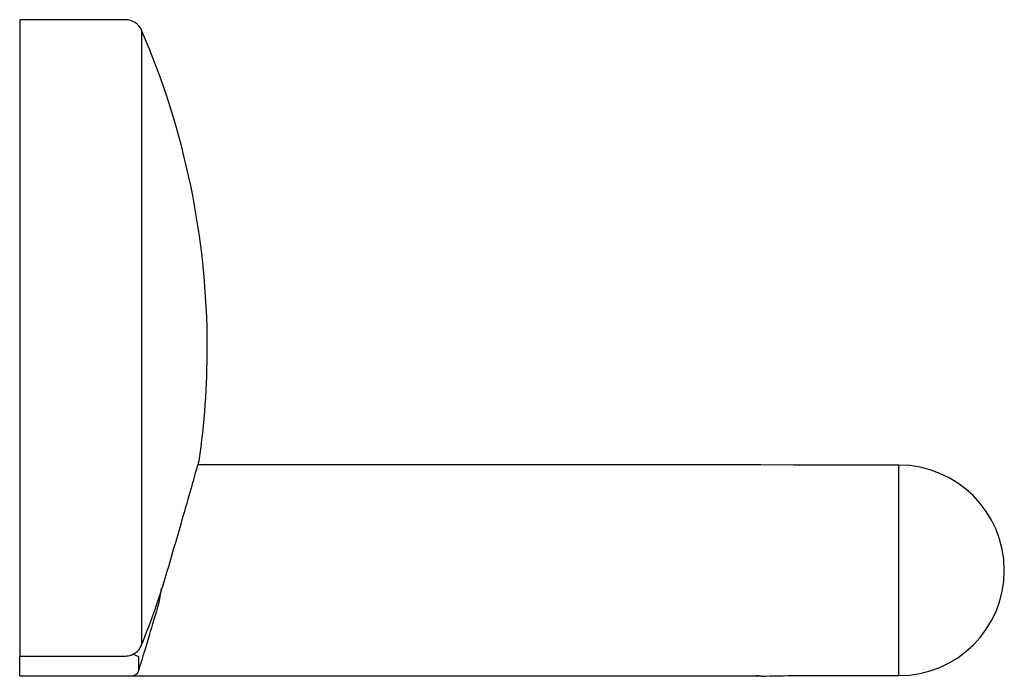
# Model space of a CAD drawing. Header units: millimetres. Extents: x 3828.5116 to 3828.5956, y 1930.6207 to 1930.6767.
import ezdxf

# ---------------------------------------------------------------- set-up
doc = ezdxf.new("R2010")
doc.units = ezdxf.units.MM
doc.layers.add('SANINDUSA', color=3, linetype='Continuous')

msp = doc.modelspace()

# ---------------------------------------------------------------- linework, layer by layer
at = {"layer": 'SANINDUSA'}
for p, q in [((3828.520621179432, 1930.676722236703), (3828.511599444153, 1930.676722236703)), ((3828.511599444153, 1930.676722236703), (3828.511599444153, 1930.622414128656)), ((3828.52199822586, 1930.675816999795), (3828.52199822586, 1930.623360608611)), ((3828.574654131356, 1930.638722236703), (3828.526863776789, 1930.638722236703)), ((3828.574830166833, 1930.638722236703), (3828.574654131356, 1930.638722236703)), ((3828.577599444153, 1930.638706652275), (3828.574654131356, 1930.638721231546)), ((3828.577599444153, 1930.638706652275), (3828.577599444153, 1930.638707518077)), ((3828.586599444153, 1930.638706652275), (3828.577599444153, 1930.638706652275)), ((3828.586599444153, 1930.62073782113), (3828.586599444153, 1930.638706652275)), ((3828.523675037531, 1930.628178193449), (3828.523469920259, 1930.626950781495)), ((3828.511599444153, 1930.622414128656), (3828.520621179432, 1930.622414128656)), ((3828.511599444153, 1930.622399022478), (3828.511599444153, 1930.622414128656)), ((3828.511599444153, 1930.622093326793), (3828.511599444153, 1930.622399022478)), ((3828.511599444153, 1930.620722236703), (3828.511599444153, 1930.622093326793)), ((3828.521275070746, 1930.622568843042), (3828.521732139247, 1930.622376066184)), ((3828.521732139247, 1930.622376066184), (3828.521732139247, 1930.621158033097)), ((3828.511599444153, 1930.620722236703), (3828.521275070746, 1930.620722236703)), ((3828.521275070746, 1930.620722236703), (3828.574830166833, 1930.620722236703)), ((3828.577599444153, 1930.62073782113), (3828.586599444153, 1930.62073782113)), ((3828.577599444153, 1930.62073782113), (3828.577599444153, 1930.620736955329))]:
    msp.add_line(p, q, dxfattribs=at)
for centre, radius, start, end in [((3828.520621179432, 1930.675222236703), 0.001500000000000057, 23.36010285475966, 90), ((3828.459266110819, 1930.648722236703), 0.06833333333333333, 0, 23.36010285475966), ((3828.459266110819, 1930.648722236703), 0.0683333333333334, 351.8689735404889, 0), ((3828.586599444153, 1930.629722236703), 0.008984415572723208, 270, 90), ((3828.459266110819, 1930.648722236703), 0.06766483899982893, 337.9872747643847, 343.6307337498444)]:
    msp.add_arc(centre, radius, start, end, dxfattribs=at)
for points, knots in [([(3828.524188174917, 1930.629652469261), (3828.52451107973, 1930.630756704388), (3828.525157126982, 1930.632965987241), (3828.526001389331, 1930.635907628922), (3828.526603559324, 1930.638026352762), (3828.526915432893, 1930.639132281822), (3828.52690023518, 1930.639078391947), (3828.526894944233, 1930.639059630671)], [0, 0, 0, 0, 0.2260642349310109, 0.4522948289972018, 0.6736039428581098, 0.886368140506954, 1, 1, 1, 1]), ([(3828.523469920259, 1930.626950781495), (3828.523182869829, 1930.625984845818), (3828.522613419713, 1930.624068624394), (3828.522020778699, 1930.622108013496), (3828.521815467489, 1930.621432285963), (3828.521732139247, 1930.621158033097)], [0, 0, 0, 0, 0.3765281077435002, 0.7469557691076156, 1, 1, 1, 1]), ([(3828.520621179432, 1930.622414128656), (3828.520782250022, 1930.622429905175), (3828.521103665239, 1930.622461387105), (3828.521532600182, 1930.62270662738), (3828.521834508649, 1930.623021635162), (3828.52195180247, 1930.623264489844), (3828.52199822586, 1930.623360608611)], [0, 0, 0, 0, 0.272141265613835, 0.5430559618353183, 0.8191474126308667, 1, 1, 1, 1]), ([(3828.521732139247, 1930.621158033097), (3828.521693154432, 1930.621066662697), (3828.521583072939, 1930.620808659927), (3828.521393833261, 1930.620722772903), (3828.521276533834, 1930.620722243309), (3828.521275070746, 1930.620722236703)], [0, 0, 0, 0, 0.3512794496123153, 0.9919084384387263, 1, 1, 1, 1]), ([(3828.574010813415, 1930.620731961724), (3828.574062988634, 1930.620729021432), (3828.57497886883, 1930.620677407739), (3828.576273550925, 1930.620738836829), (3828.577438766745, 1930.620737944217), (3828.577599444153, 1930.62073782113)], [0, 0, 0, 0, 0.04950064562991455, 0.8689309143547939, 0.9999999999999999, 0.9999999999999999, 0.9999999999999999, 0.9999999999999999]), ([(3828.574654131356, 1930.620723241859), (3828.574587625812, 1930.620721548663), (3828.574505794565, 1930.620719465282), (3828.574438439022, 1930.620723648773), (3828.57442582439, 1930.620724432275)], [0, 0, 0, 0, 0.8127157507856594, 1, 1, 1, 1])]:
    msp.add_open_spline(points, degree=3, knots=knots, dxfattribs=at)

doc.saveas('drawing.dxf')
